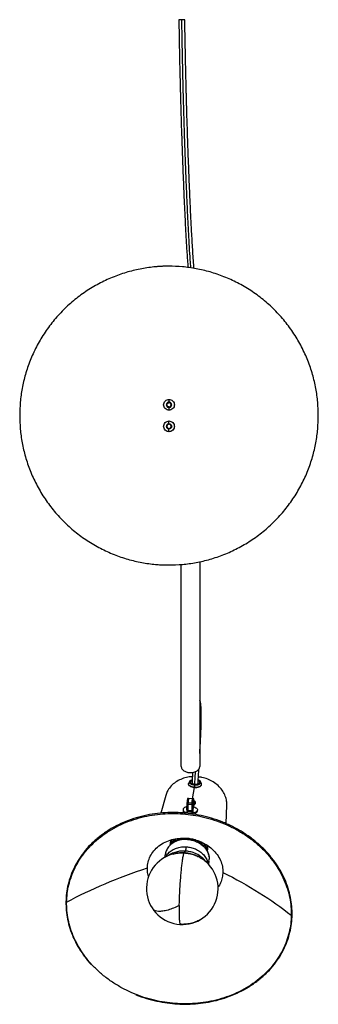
# Paper-space layout '_Posterior' of a CAD drawing. Header units: millimetres. Extents: x -519 to -269, y 3460 to 4284.
import ezdxf

# ---------------------------------------------------------------- set-up
doc = ezdxf.new("R2010")
doc.units = ezdxf.units.MM

psp = doc.layouts.new('_Posterior')

# ---------------------------------------------------------------- linework, layer by layer
at = {"color": 7, "linetype": 'Continuous', "lineweight": 25}
for p, q in [((-394.33, 3966.41), (-394.33, 3964.16)), ((-394.33, 3959.66), (-394.33, 3957.41)), ((-394.33, 3946.16), (-394.33, 3948.41)), ((-394.33, 3939.41), (-394.33, 3941.66)), ((-384.08, 3659.37), (-384.08, 3828.34)), ((-368.58, 3830.71), (-368.58, 3659.37)), ((-378.03, 3644.78), (-378.04, 3644.52)), ((-377.09, 3646.8), (-377.85, 3645.42)), ((-374.67, 3632.31), (-373, 3641.83)), ((-372.9, 3643.84), (-373, 3642)), ((-373, 3642), (-373, 3641.83)), ((-367.19, 3645.18), (-367.88, 3646.59)), ((-367.04, 3644.26), (-367.03, 3644.52)), ((-397.02, 3635.05), (-401.16, 3620.3)), ((-379.32, 3623.04), (-379.18, 3629.22)), ((-379.18, 3629.22), (-374.17, 3628.92)), ((-373.66, 3632.25), (-378.68, 3632.55)), ((-378.44, 3627.91), (-378.56, 3622.56)), ((-378.44, 3627.91), (-375.1, 3627.71)), ((-375.1, 3627.71), (-375.22, 3622.37)), ((-374.42, 3620.82), (-373.69, 3624.97)), ((-374.17, 3628.92), (-374.31, 3622.74)), ((-373.74, 3625.98), (-373.6, 3632.14)), ((-373.67, 3626.07), (-373.74, 3625.98)), ((-373.74, 3626.07), (-373.67, 3626.07)), ((-373.47, 3626.83), (-373.72, 3627.08)), ((-373.69, 3624.97), (-373.67, 3626.07)), ((-373.4, 3627.43), (-373.32, 3627.06)), ((-346.6, 3611.48), (-345.91, 3626.87)), ((-384.65, 3619.79), (-384.6, 3620.59)), ((-382.56, 3623.17), (-382.58, 3622.29)), ((-379.41, 3622.21), (-379.44, 3621.11)), ((-379.44, 3621.11), (-378.69, 3621.07)), ((-379.32, 3623.04), (-379.41, 3622.21)), ((-379.41, 3622.21), (-378.61, 3622.16)), ((-378.55, 3622.99), (-379.32, 3623.04)), ((-378.68, 3621.59), (-378.7, 3620.49)), ((-378.68, 3621.59), (-378.56, 3622.56)), ((-375.33, 3621.4), (-378.68, 3621.59)), ((-378.56, 3622.56), (-375.22, 3622.37)), ((-375.33, 3621.4), (-375.36, 3620.3)), ((-375.22, 3622.37), (-375.33, 3621.4)), ((-375.26, 3620.87), (-374.42, 3620.82)), ((-375.23, 3621.97), (-374.4, 3621.92)), ((-374.31, 3622.74), (-375.15, 3622.79)), ((-374.4, 3621.92), (-374.42, 3620.82)), ((-374.31, 3622.74), (-374.4, 3621.92)), ((-370.59, 3622.02), (-370.57, 3622.9)), ((-393.23, 3594.63), (-393.33, 3594.03)), ((-392.7, 3597.63), (-392.81, 3597.03)), ((-362.11, 3590.91), (-361.77, 3593.24)), ((-361.94, 3591.48), (-361.85, 3592.09)), ((-397.53, 3585.89), (-398.04, 3582.97)), ((-396.06, 3589.85), (-396.47, 3589.18)), ((-388.45, 3586.54), (-389.34, 3586.4)), ((-388.47, 3586.61), (-388.72, 3586.56)), ((-362.18, 3590.23), (-362.4, 3588.48)), ((-362.32, 3589.08), (-362.1, 3590.83)), ((-362.32, 3588.69), (-362.27, 3589.07)), ((-362.18, 3590.23), (-362.1, 3590.83)), ((-360.74, 3583.59), (-360.96, 3584.57)), ((-368.94, 3583.47), (-369.16, 3583.59)), ((-361.23, 3577.27), (-360.63, 3581.66)), ((-361.12, 3577.4), (-360.75, 3580.1)), ((-385.15, 3527.34), (-384.94, 3527.27)), ((-387.29, 3460.65), (-387.33, 3460.89))]:
    psp.add_line(p, q, dxfattribs=at)
psp.add_arc((-383.19, 3557.08), 30, 104.95156, 57.52458, dxfattribs=at)
for points, knots in [([(-383.58, 4284.15), (-383.91, 4284.14), (-384.56, 4284.13), (-385.4, 4284.08), (-385.92, 4284.02), (-386.15, 4283.98), (-386.08, 4283.96), (-386.08, 4283.96)], [0, 0, 0, 0, 0.249835, 0.499639, 0.749441, 0.999245, 1, 1, 1, 1]), ([(-386.08, 4283.96), (-386.02, 4279.97), (-385.9, 4272.34), (-385.7, 4261.42), (-385.5, 4251.6), (-385.31, 4242.59), (-385.12, 4234.49), (-384.94, 4227.41), (-384.79, 4221.7), (-384.67, 4216.93), (-384.54, 4212.57), (-384.39, 4207.13), (-384.19, 4200.36), (-383.93, 4192.14), (-383.57, 4181), (-383.08, 4167.4), (-382.48, 4151.89), (-381.86, 4137.02), (-381.2, 4122.57), (-380.5, 4108.74), (-379.74, 4095.53), (-379.08, 4084.99), (-378.59, 4078.86), (-378.43, 4076.79)], [0, 0, 0, 0, 0.053514, 0.102192, 0.146004, 0.184939, 0.222743, 0.254408, 0.279919, 0.299578, 0.31861, 0.338864, 0.373189, 0.410619, 0.451228, 0.526741, 0.601065, 0.674394, 0.748312, 0.823868, 0.894294, 0.964385, 1, 1, 1, 1]), ([(-381.08, 4284.04), (-381.12, 4284.06), (-381.2, 4284.1), (-381.77, 4284.14), (-382.6, 4284.16), (-383.26, 4284.15), (-383.58, 4284.15)], [0, 0, 0, 0, 0.2494805, 0.4996325, 0.7498208, 1, 1, 1, 1]), ([(-376, 4076.5), (-376.18, 4078.77), (-376.61, 4084.5), (-377.21, 4094.1), (-377.89, 4105.96), (-378.56, 4119.04), (-379.22, 4133.24), (-379.84, 4147.85), (-380.43, 4162.76), (-380.97, 4177.81), (-381.47, 4192.94), (-381.93, 4208.14), (-382.34, 4223.37), (-382.72, 4238.6), (-383.05, 4253.83), (-383.34, 4269.01), (-383.5, 4279.11), (-383.58, 4284.15)], [0, 0, 0, 0, 0.038797, 0.098057, 0.160236, 0.233078, 0.306849, 0.380187, 0.452073, 0.522578, 0.59207, 0.660858, 0.729172, 0.797173, 0.864959, 0.932571, 1, 1, 1, 1]), ([(-373.38, 4076.1), (-373.46, 4077.1), (-373.91, 4082.87), (-374.63, 4093.67), (-375.47, 4108.31), (-376.21, 4122.88), (-376.87, 4137.31), (-377.49, 4152.15), (-378.09, 4167.64), (-378.58, 4181.6), (-378.97, 4193.43), (-379.25, 4202.6), (-379.5, 4210.96), (-379.69, 4217.7), (-379.84, 4223.46), (-379.98, 4228.87), (-380.14, 4235.38), (-380.31, 4243), (-380.5, 4251.72), (-380.7, 4261.53), (-380.9, 4272.43), (-381.02, 4280.05), (-381.08, 4284.04)], [0, 0, 0, 0, 0.017043, 0.098944, 0.181208, 0.256249, 0.329691, 0.402581, 0.476457, 0.551508, 0.597104, 0.638635, 0.676208, 0.709967, 0.729206, 0.753326, 0.782317, 0.816169, 0.854875, 0.898427, 0.946811, 1, 1, 1, 1]), ([(-394.33, 4077.91), (-394.7, 4077.91), (-395.45, 4077.91), (-396.58, 4077.89), (-397.7, 4077.87), (-398.82, 4077.83), (-399.95, 4077.78), (-401.07, 4077.73), (-402.19, 4077.66), (-403.32, 4077.59), (-404.44, 4077.5), (-407.12, 4077.27), (-411.34, 4076.79), (-417.14, 4075.86), (-422.94, 4074.64), (-428.78, 4073.12), (-434.59, 4071.3), (-442.36, 4068.44), (-451.9, 4064.1), (-462.89, 4057.69), (-473.27, 4050.11), (-482.87, 4041.46), (-491.53, 4031.85), (-499.11, 4021.47), (-505.52, 4010.48), (-510.71, 3999.08), (-514.66, 3987.46), (-517.4, 3975.8), (-518.98, 3964.28), (-519.5, 3952.91), (-518.98, 3941.54), (-517.4, 3930.02), (-514.66, 3918.36), (-510.71, 3906.74), (-505.52, 3895.34), (-499.11, 3884.35), (-491.53, 3873.96), (-482.87, 3864.36), (-473.27, 3855.71), (-462.89, 3848.13), (-451.9, 3841.72), (-442.36, 3837.37), (-434.59, 3834.52), (-428.78, 3832.7), (-422.94, 3831.18), (-417.14, 3829.96), (-411.34, 3829.03), (-406.74, 3828.5), (-403.32, 3828.23), (-401.07, 3828.08), (-398.82, 3827.98), (-396.58, 3827.92), (-395.08, 3827.91), (-394.33, 3827.91)], [0, 0, 0, 0, 0.002866, 0.005732, 0.008596, 0.011461, 0.014325, 0.017189, 0.020053, 0.022918, 0.025783, 0.02865, 0.043456, 0.058262, 0.073508, 0.088754, 0.104387, 0.120021, 0.151926, 0.184335, 0.217089, 0.250018, 0.282947, 0.315701, 0.34811, 0.380015, 0.411272, 0.441756, 0.47136, 0.5, 0.52864, 0.558244, 0.588728, 0.619985, 0.651891, 0.6843, 0.717053, 0.749982, 0.782911, 0.815665, 0.848074, 0.879979, 0.895613, 0.911246, 0.926492, 0.941739, 0.956545, 0.971351, 0.977082, 0.982811, 0.988539, 0.994268, 1, 1, 1, 1]), ([(-394.33, 3827.91), (-390.64, 3827.91), (-386.89, 3828.07), (-379.3, 3828.76), (-375.45, 3829.28), (-367.71, 3830.71), (-363.82, 3831.62), (-356.04, 3833.85), (-352.16, 3835.16), (-344.47, 3838.21), (-340.66, 3839.94), (-333.17, 3843.81), (-329.5, 3845.95), (-322.35, 3850.62), (-318.88, 3853.15), (-312.2, 3858.58), (-308.99, 3861.47), (-302.89, 3867.57), (-299.99, 3870.78), (-294.57, 3877.46), (-292.04, 3880.94), (-287.37, 3888.08), (-285.23, 3891.76), (-281.36, 3899.24), (-279.63, 3903.05), (-276.58, 3910.74), (-275.26, 3914.63), (-273.04, 3922.4), (-272.13, 3926.29), (-270.7, 3934.03), (-270.17, 3937.88), (-269.49, 3945.48), (-269.33, 3949.23), (-269.33, 3956.59), (-269.49, 3960.34), (-270.17, 3967.94), (-270.7, 3971.79), (-272.13, 3979.52), (-273.04, 3983.42), (-275.26, 3991.19), (-276.58, 3995.07), (-279.63, 4002.77), (-281.36, 4006.58), (-285.23, 4014.06), (-287.37, 4017.74), (-292.04, 4024.88), (-294.57, 4028.36), (-299.99, 4035.04), (-302.89, 4038.25), (-308.99, 4044.35), (-312.2, 4047.24), (-318.88, 4052.67), (-322.35, 4055.2), (-329.5, 4059.87), (-333.17, 4062.01), (-340.66, 4065.88), (-344.47, 4067.61), (-352.16, 4070.66), (-356.04, 4071.97), (-363.82, 4074.2), (-367.71, 4075.11), (-375.45, 4076.54), (-379.3, 4077.06), (-386.89, 4077.75), (-390.64, 4077.91), (-394.33, 4077.91)], [0, 0, 0, 0, 0.03125, 0.03125, 0.0625, 0.0625, 0.09375, 0.09375, 0.125, 0.125, 0.15625, 0.15625, 0.1875, 0.1875, 0.21875, 0.21875, 0.25, 0.25, 0.28125, 0.28125, 0.3125, 0.3125, 0.34375, 0.34375, 0.375, 0.375, 0.40625, 0.40625, 0.4375, 0.4375, 0.46875, 0.46875, 0.5, 0.5, 0.53125, 0.53125, 0.5625, 0.5625, 0.59375, 0.59375, 0.625, 0.625, 0.65625, 0.65625, 0.6875, 0.6875, 0.71875, 0.71875, 0.75, 0.75, 0.78125, 0.78125, 0.8125, 0.8125, 0.84375, 0.84375, 0.875, 0.875, 0.90625, 0.90625, 0.9375, 0.9375, 0.96875, 0.96875, 1, 1, 1, 1]), ([(-394.33, 3957.41), (-394.86, 3957.41), (-395.43, 3957.51), (-396.54, 3957.94), (-397.07, 3958.29), (-397.95, 3959.17), (-398.29, 3959.7), (-398.73, 3960.81), (-398.83, 3961.38), (-398.83, 3962.44), (-398.73, 3963.01), (-398.29, 3964.12), (-397.95, 3964.65), (-397.07, 3965.53), (-396.54, 3965.87), (-395.43, 3966.31), (-394.86, 3966.41), (-394.33, 3966.41)], [0, 0, 0, 0, 0.125, 0.125, 0.25, 0.25, 0.375, 0.375, 0.5, 0.5, 0.625, 0.625, 0.75, 0.75, 0.875, 0.875, 1, 1, 1, 1]), ([(-394.33, 3964.16), (-394.59, 3964.16), (-394.88, 3964.11), (-395.43, 3963.89), (-395.7, 3963.72), (-396.14, 3963.28), (-396.31, 3963.01), (-396.53, 3962.46), (-396.58, 3962.17), (-396.58, 3961.64), (-396.53, 3961.36), (-396.31, 3960.8), (-396.14, 3960.54), (-395.7, 3960.1), (-395.43, 3959.93), (-394.88, 3959.71), (-394.59, 3959.66), (-394.33, 3959.66)], [0, 0, 0, 0, 0.125, 0.125, 0.25, 0.25, 0.375, 0.375, 0.5, 0.5, 0.625, 0.625, 0.75, 0.75, 0.875, 0.875, 1, 1, 1, 1]), ([(-394.33, 3960.16), (-394.53, 3960.16), (-394.76, 3960.2), (-395.19, 3960.37), (-395.39, 3960.5), (-395.73, 3960.84), (-395.87, 3961.05), (-396.04, 3961.48), (-396.08, 3961.7), (-396.08, 3962.12), (-396.04, 3962.34), (-395.87, 3962.77), (-395.73, 3962.98), (-395.39, 3963.32), (-395.19, 3963.45), (-394.76, 3963.62), (-394.53, 3963.66), (-394.33, 3963.66)], [0, 0, 0, 0, 0.125, 0.125, 0.25, 0.25, 0.375, 0.375, 0.5, 0.5, 0.625, 0.625, 0.75, 0.75, 0.875, 0.875, 1, 1, 1, 1]), ([(-394.33, 3966.41), (-393.8, 3966.41), (-393.22, 3966.31), (-392.12, 3965.87), (-391.58, 3965.53), (-390.71, 3964.65), (-390.36, 3964.12), (-389.92, 3963.01), (-389.83, 3962.44), (-389.83, 3961.38), (-389.92, 3960.81), (-390.36, 3959.7), (-390.71, 3959.17), (-391.58, 3958.29), (-392.12, 3957.94), (-393.22, 3957.51), (-393.8, 3957.41), (-394.33, 3957.41)], [0, 0, 0, 0, 0.125, 0.125, 0.25, 0.25, 0.375, 0.375, 0.5, 0.5, 0.625, 0.625, 0.75, 0.75, 0.875, 0.875, 1, 1, 1, 1]), ([(-394.33, 3959.66), (-394.06, 3959.66), (-393.78, 3959.71), (-393.22, 3959.93), (-392.96, 3960.1), (-392.52, 3960.54), (-392.34, 3960.8), (-392.12, 3961.36), (-392.08, 3961.64), (-392.08, 3962.17), (-392.12, 3962.46), (-392.34, 3963.01), (-392.52, 3963.28), (-392.96, 3963.72), (-393.22, 3963.89), (-393.78, 3964.11), (-394.06, 3964.16), (-394.33, 3964.16)], [0, 0, 0, 0, 0.125, 0.125, 0.25, 0.25, 0.375, 0.375, 0.5, 0.5, 0.625, 0.625, 0.75, 0.75, 0.875, 0.875, 1, 1, 1, 1]), ([(-394.33, 3960.16), (-394.12, 3960.16), (-393.9, 3960.2), (-393.47, 3960.37), (-393.26, 3960.5), (-392.92, 3960.84), (-392.78, 3961.05), (-392.61, 3961.48), (-392.58, 3961.7), (-392.58, 3962.12), (-392.61, 3962.34), (-392.78, 3962.77), (-392.92, 3962.98), (-393.26, 3963.32), (-393.47, 3963.45), (-393.9, 3963.62), (-394.12, 3963.66), (-394.33, 3963.66)], [0, 0, 0, 0, 0.125, 0.125, 0.25, 0.25, 0.375, 0.375, 0.5, 0.5, 0.625, 0.625, 0.75, 0.75, 0.875, 0.875, 1, 1, 1, 1]), ([(-394.33, 3939.41), (-394.86, 3939.41), (-395.43, 3939.51), (-396.54, 3939.94), (-397.07, 3940.29), (-397.95, 3941.17), (-398.29, 3941.7), (-398.73, 3942.81), (-398.83, 3943.38), (-398.83, 3944.44), (-398.73, 3945.01), (-398.29, 3946.12), (-397.95, 3946.65), (-397.07, 3947.53), (-396.54, 3947.87), (-395.43, 3948.31), (-394.86, 3948.41), (-394.33, 3948.41)], [0, 0, 0, 0, 0.125, 0.125, 0.25, 0.25, 0.375, 0.375, 0.5, 0.5, 0.625, 0.625, 0.75, 0.75, 0.875, 0.875, 1, 1, 1, 1]), ([(-394.33, 3948.41), (-393.8, 3948.41), (-393.22, 3948.31), (-392.12, 3947.87), (-391.58, 3947.53), (-390.71, 3946.65), (-390.36, 3946.12), (-389.92, 3945.01), (-389.83, 3944.44), (-389.83, 3943.38), (-389.92, 3942.81), (-390.36, 3941.7), (-390.71, 3941.17), (-391.58, 3940.29), (-392.12, 3939.94), (-393.22, 3939.51), (-393.8, 3939.41), (-394.33, 3939.41)], [0, 0, 0, 0, 0.125, 0.125, 0.25, 0.25, 0.375, 0.375, 0.5, 0.5, 0.625, 0.625, 0.75, 0.75, 0.875, 0.875, 1, 1, 1, 1]), ([(-394.33, 3946.16), (-394.59, 3946.16), (-394.88, 3946.11), (-395.43, 3945.89), (-395.7, 3945.72), (-396.14, 3945.28), (-396.31, 3945.01), (-396.53, 3944.46), (-396.58, 3944.17), (-396.58, 3943.64), (-396.53, 3943.36), (-396.31, 3942.8), (-396.14, 3942.54), (-395.7, 3942.1), (-395.43, 3941.93), (-394.88, 3941.71), (-394.59, 3941.66), (-394.33, 3941.66)], [0, 0, 0, 0, 0.125, 0.125, 0.25, 0.25, 0.375, 0.375, 0.5, 0.5, 0.625, 0.625, 0.75, 0.75, 0.875, 0.875, 1, 1, 1, 1]), ([(-394.33, 3945.66), (-394.53, 3945.66), (-394.76, 3945.62), (-395.19, 3945.45), (-395.39, 3945.32), (-395.73, 3944.98), (-395.87, 3944.77), (-396.04, 3944.34), (-396.08, 3944.12), (-396.08, 3943.7), (-396.04, 3943.48), (-395.87, 3943.05), (-395.73, 3942.84), (-395.39, 3942.5), (-395.19, 3942.37), (-394.76, 3942.2), (-394.53, 3942.16), (-394.33, 3942.16)], [0, 0, 0, 0, 0.125, 0.125, 0.25, 0.25, 0.375, 0.375, 0.5, 0.5, 0.625, 0.625, 0.75, 0.75, 0.875, 0.875, 1, 1, 1, 1]), ([(-394.33, 3946.16), (-394.06, 3946.16), (-393.78, 3946.11), (-393.22, 3945.89), (-392.96, 3945.72), (-392.52, 3945.28), (-392.34, 3945.01), (-392.12, 3944.46), (-392.08, 3944.17), (-392.08, 3943.64), (-392.12, 3943.36), (-392.34, 3942.8), (-392.52, 3942.54), (-392.96, 3942.1), (-393.22, 3941.93), (-393.78, 3941.71), (-394.06, 3941.66), (-394.33, 3941.66)], [0, 0, 0, 0, 0.125, 0.125, 0.25, 0.25, 0.375, 0.375, 0.5, 0.5, 0.625, 0.625, 0.75, 0.75, 0.875, 0.875, 1, 1, 1, 1]), ([(-394.33, 3942.16), (-394.12, 3942.16), (-393.9, 3942.2), (-393.47, 3942.37), (-393.26, 3942.5), (-392.92, 3942.84), (-392.78, 3943.05), (-392.61, 3943.48), (-392.58, 3943.7), (-392.58, 3944.12), (-392.61, 3944.34), (-392.78, 3944.77), (-392.92, 3944.98), (-393.26, 3945.32), (-393.47, 3945.45), (-393.9, 3945.62), (-394.12, 3945.66), (-394.33, 3945.66)], [0, 0, 0, 0, 0.125, 0.125, 0.25, 0.25, 0.375, 0.375, 0.5, 0.5, 0.625, 0.625, 0.75, 0.75, 0.875, 0.875, 1, 1, 1, 1]), ([(-368.58, 3670.08), (-368.45, 3672.1), (-368.24, 3675.47), (-367.98, 3680.2), (-367.77, 3684.25), (-367.6, 3688.27), (-367.46, 3692.2), (-367.37, 3695.91), (-367.32, 3699.33), (-367.32, 3702.39), (-367.36, 3705.32), (-367.45, 3707.99), (-367.6, 3710.24), (-367.82, 3712.33), (-368.11, 3713.57), (-368.37, 3714.38), (-368.54, 3714.63), (-368.58, 3714.68)], [0, 0, 0, 0, 0.099317, 0.165889, 0.232453, 0.29933, 0.367342, 0.436535, 0.504556, 0.570776, 0.634728, 0.715936, 0.792903, 0.865679, 0.96737, 0.99305, 1, 1, 1, 1]), ([(-384.08, 3659.37), (-384.08, 3659.06), (-384.04, 3658.74), (-383.86, 3658.1), (-383.72, 3657.78), (-383.34, 3657.14), (-383.1, 3656.83), (-382.52, 3656.23), (-382.18, 3655.95), (-381.43, 3655.45), (-381.01, 3655.22), (-380.12, 3654.83), (-379.66, 3654.67), (-378.7, 3654.42), (-378.22, 3654.33), (-377.26, 3654.21), (-376.78, 3654.18), (-375.87, 3654.18), (-375.4, 3654.21), (-374.44, 3654.33), (-373.95, 3654.42), (-373, 3654.67), (-372.53, 3654.83), (-371.64, 3655.22), (-371.22, 3655.45), (-370.47, 3655.95), (-370.13, 3656.23), (-369.55, 3656.83), (-369.31, 3657.14), (-368.93, 3657.78), (-368.79, 3658.1), (-368.62, 3658.74), (-368.58, 3659.06), (-368.58, 3659.37)], [0, 0, 0, 0, 0.0625, 0.0625, 0.125, 0.125, 0.1875, 0.1875, 0.25, 0.25, 0.3125, 0.3125, 0.375, 0.375, 0.4375, 0.4375, 0.5, 0.5, 0.5625, 0.5625, 0.625, 0.625, 0.6875, 0.6875, 0.75, 0.75, 0.8125, 0.8125, 0.875, 0.875, 0.9375, 0.9375, 1, 1, 1, 1]), ([(-374.75, 3650.71), (-375.22, 3650.71), (-377.36, 3650.7), (-381.11, 3649.88), (-385.79, 3648.17), (-389.99, 3645.55), (-393.39, 3642.25), (-395.8, 3638.69), (-396.6, 3636.16), (-396.96, 3635.03)], [0, 0, 0, 0, 0.044352, 0.202499, 0.367221, 0.535438, 0.703655, 0.868376, 1, 1, 1, 1]), ([(-374.53, 3654.41), (-374.63, 3652.83), (-374.81, 3649.65), (-374.98, 3646.49), (-375.06, 3644.89)], [0, 0, 0, 0, 0.495414, 1, 1, 1, 1]), ([(-372.75, 3644.33), (-372.68, 3645.57), (-372.5, 3649.15), (-372.29, 3652.76), (-372.15, 3655.13)], [0, 0, 0, 0, 0.345355, 1, 1, 1, 1]), ([(-370.07, 3644.71), (-370, 3645.96), (-369.78, 3650.12), (-369.53, 3654.29), (-369.36, 3657.21)], [0, 0, 0, 0, 0.299448, 1, 1, 1, 1]), ([(-345.96, 3626.87), (-345.94, 3627.04), (-345.73, 3628.52), (-346.18, 3631.48), (-347.43, 3635.63), (-349.79, 3639.7), (-353.09, 3643.39), (-357.19, 3646.49), (-361.8, 3648.76), (-366.05, 3650.14), (-368.73, 3650.43), (-369.75, 3650.55)], [0, 0, 0, 0, 0.0151791, 0.1349189, 0.261831, 0.3940193, 0.5290129, 0.6640065, 0.7961949, 0.923107, 1, 1, 1, 1]), ([(-373, 3642), (-373.68, 3642.07), (-375.1, 3642.23), (-376.86, 3642.96), (-377.89, 3643.92), (-378.18, 3644.8), (-377.86, 3645.26), (-377.76, 3645.41)], [0, 0, 0, 0, 0.216399, 0.450628, 0.684857, 0.901256, 1, 1, 1, 1]), ([(-373.01, 3641.73), (-373.69, 3641.81), (-375.11, 3641.97), (-376.84, 3642.7), (-377.92, 3643.61), (-377.96, 3644.25), (-377.98, 3644.52)], [0, 0, 0, 0, 0.251392, 0.523497, 0.795602, 1, 1, 1, 1]), ([(-374.89, 3648.12), (-375.12, 3648.07), (-375.93, 3647.89), (-376.83, 3647.27), (-377.35, 3646.42), (-377.15, 3645.51), (-376.23, 3644.68), (-374.72, 3644.05), (-373.49, 3643.91), (-372.9, 3643.84)], [0, 0, 0, 0, 0.064119, 0.226271, 0.376079, 0.525888, 0.68804, 0.850191, 1, 1, 1, 1]), ([(-372.82, 3644.33), (-373.28, 3644.38), (-374.25, 3644.49), (-375.45, 3644.98), (-376.17, 3645.64), (-376.32, 3646.36), (-375.94, 3647.05), (-375.27, 3647.39), (-374.92, 3647.57)], [0, 0, 0, 0, 0.160181, 0.33356, 0.506939, 0.66712, 0.827302, 1, 1, 1, 1]), ([(-373.01, 3641.73), (-372.31, 3641.73), (-370.87, 3641.72), (-368.88, 3642.23), (-367.56, 3643.05), (-366.98, 3643.8), (-367.08, 3644.19), (-367.1, 3644.25)], [0, 0, 0, 0, 0.229794, 0.478522, 0.727249, 0.957044, 1, 1, 1, 1]), ([(-373, 3642), (-372.31, 3641.99), (-370.86, 3641.99), (-368.88, 3642.49), (-367.52, 3643.31), (-366.91, 3644.28), (-367.13, 3644.89), (-367.23, 3645.18)], [0, 0, 0, 0, 0.199392, 0.415211, 0.631031, 0.830423, 1, 1, 1, 1]), ([(-372.9, 3643.84), (-372.3, 3643.84), (-371.05, 3643.83), (-369.35, 3644.27), (-368.16, 3644.98), (-367.65, 3645.85), (-367.86, 3646.75), (-368.63, 3647.53), (-369.53, 3647.84), (-369.89, 3647.97)], [0, 0, 0, 0, 0.143267, 0.298338, 0.453409, 0.596676, 0.739943, 0.895015, 1, 1, 1, 1]), ([(-369.93, 3647.38), (-369.82, 3647.34), (-369.31, 3647.15), (-368.84, 3646.62), (-368.67, 3645.91), (-369.07, 3645.23), (-370.01, 3644.66), (-371.36, 3644.32), (-372.34, 3644.32), (-372.82, 3644.33)], [0, 0, 0, 0, 0.040692, 0.206903, 0.360461, 0.51402, 0.680231, 0.846441, 1, 1, 1, 1]), ([(-379.26, 3625.61), (-379.67, 3625.53), (-380.82, 3625.29), (-382.03, 3624.47), (-382.69, 3623.39), (-382.44, 3622.24), (-381.28, 3621.19), (-379.37, 3620.4), (-377.82, 3620.22), (-377.07, 3620.14)], [0, 0, 0, 0, 0.086316, 0.244622, 0.390878, 0.537133, 0.695439, 0.853745, 1, 1, 1, 1]), ([(-378.68, 3632.45), (-378.7, 3632.47), (-378.76, 3632.55), (-378.9, 3631.84), (-379.06, 3630.65), (-379.14, 3629.69), (-379.18, 3629.22)], [0, 0, 0, 0, 0.147386, 0.486993, 0.751691, 1, 1, 1, 1]), ([(-377.85, 3632.43), (-377.88, 3632.42), (-377.95, 3632.4), (-378.1, 3631.57), (-378.28, 3630.04), (-378.39, 3628.62), (-378.44, 3627.91)], [0, 0, 0, 0, 0.1797202, 0.4207375, 0.7121248, 1, 1, 1, 1]), ([(-373.68, 3625.51), (-373.07, 3625.3), (-371.78, 3624.86), (-370.7, 3623.81), (-370.44, 3622.67), (-371.08, 3621.58), (-372.59, 3620.68), (-374.74, 3620.12), (-376.32, 3620.13), (-377.07, 3620.14)], [0, 0, 0, 0, 0.133566, 0.283685, 0.422377, 0.561069, 0.711189, 0.861308, 1, 1, 1, 1]), ([(-375.1, 3627.71), (-375.06, 3628.31), (-374.97, 3629.52), (-374.81, 3631), (-374.64, 3632.08), (-374.55, 3632.2), (-374.5, 3632.26)], [0, 0, 0, 0, 0.243723, 0.492851, 0.733701, 1, 1, 1, 1]), ([(-374.17, 3628.92), (-374.12, 3629.52), (-374, 3630.75), (-373.83, 3631.84), (-373.72, 3632.28), (-373.68, 3632.22), (-373.67, 3632.2)], [0, 0, 0, 0, 0.3187401, 0.6585189, 0.9233513, 1, 1, 1, 1]), ([(-373.32, 3627.06), (-373.36, 3626.92), (-373.42, 3626.73), (-373.67, 3626.61), (-373.73, 3626.58)], [0, 0, 0, 0, 0.774428, 1, 1, 1, 1]), ([(-373.68, 3628.66), (-373.44, 3628.77), (-372.96, 3629.01), (-372.84, 3629.34), (-372.77, 3629.51)], [0, 0, 0, 0, 0.489583, 1, 1, 1, 1]), ([(-373.48, 3629.02), (-373.48, 3629), (-373.5, 3628.96), (-373.62, 3628.87), (-373.68, 3628.82)], [0, 0, 0, 0, 0.535906, 1, 1, 1, 1]), ([(-373.67, 3629.21), (-373.64, 3629.19), (-373.46, 3629.07), (-373.47, 3629.04), (-373.48, 3629.02)], [0, 0, 0, 0, 0.1266062, 1, 1, 1, 1]), ([(-372.77, 3629.51), (-372.79, 3629.68), (-372.81, 3630.03), (-373.18, 3630.43), (-373.56, 3630.57), (-373.64, 3630.59)], [0, 0, 0, 0, 0.427291, 0.889787, 1, 1, 1, 1]), ([(-372.1, 3628.78), (-372.09, 3628.97), (-372.07, 3629.34), (-372.39, 3629.98), (-372.93, 3630.48), (-373.47, 3630.67), (-373.63, 3630.73)], [0, 0, 0, 0, 0.229238, 0.450658, 0.836308, 1, 1, 1, 1]), ([(-373.6, 3627.33), (-373.36, 3627.44), (-372.86, 3627.66), (-372.31, 3628.16), (-372.17, 3628.57), (-372.1, 3628.78)], [0, 0, 0, 0, 0.304076, 0.643522, 1, 1, 1, 1]), ([(-372.77, 3629.51), (-372.86, 3629.51), (-373.05, 3629.5), (-373.28, 3629.37), (-373.43, 3629.21), (-373.45, 3629.09), (-373.46, 3629.05)], [0, 0, 0, 0, 0.272867, 0.568217, 0.863566, 1, 1, 1, 1]), ([(-372.11, 3628.78), (-372.1, 3628.81), (-372.07, 3628.91), (-372.13, 3629.1), (-372.27, 3629.31), (-372.51, 3629.47), (-372.69, 3629.5), (-372.77, 3629.51)], [0, 0, 0, 0, 0.074197, 0.29649, 0.537099, 0.777707, 1, 1, 1, 1]), ([(-384.6, 3620.59), (-390.17, 3620.91), (-395.96, 3620.83), (-404.78, 3619.97), (-407.73, 3619.56), (-413.64, 3618.48), (-416.6, 3617.81), (-422.45, 3616.21), (-425.36, 3615.27), (-431.07, 3613.12), (-433.87, 3611.92), (-439.33, 3609.25), (-441.99, 3607.78), (-447.11, 3604.61), (-449.57, 3602.9), (-454.25, 3599.26), (-456.48, 3597.34), (-460.66, 3593.31), (-462.61, 3591.2), (-466.22, 3586.83), (-467.88, 3584.58), (-470.9, 3579.96), (-472.25, 3577.6), (-474.64, 3572.81), (-475.67, 3570.39), (-477.44, 3565.51), (-478.17, 3563.06), (-479.92, 3555.73), (-480.5, 3550.87), (-480.58, 3546.16)], [0, 0, 0, 0, 0.125, 0.125, 0.1875, 0.1875, 0.25, 0.25, 0.3125, 0.3125, 0.375, 0.375, 0.4375, 0.4375, 0.5, 0.5, 0.5625, 0.5625, 0.625, 0.625, 0.6875, 0.6875, 0.75, 0.75, 0.8125, 0.8125, 0.875, 0.875, 1, 1, 1, 1]), ([(-480.01, 3545.85), (-479.93, 3550.53), (-479.36, 3555.36), (-477.62, 3562.64), (-476.89, 3565.07), (-475.14, 3569.92), (-474.11, 3572.33), (-471.73, 3577.08), (-470.39, 3579.43), (-467.4, 3584.02), (-465.75, 3586.26), (-462.16, 3590.59), (-460.22, 3592.69), (-456.06, 3596.7), (-453.85, 3598.61), (-449.2, 3602.22), (-446.75, 3603.92), (-441.67, 3607.07), (-439.03, 3608.53), (-433.61, 3611.18), (-430.82, 3612.38), (-425.15, 3614.51), (-422.26, 3615.44), (-416.44, 3617.04), (-413.51, 3617.71), (-407.64, 3618.78), (-404.7, 3619.18), (-395.94, 3620.04), (-390.19, 3620.12), (-384.65, 3619.79)], [0, 0, 0, 0, 0.125, 0.125, 0.1875, 0.1875, 0.25, 0.25, 0.3125, 0.3125, 0.375, 0.375, 0.4375, 0.4375, 0.5, 0.5, 0.5625, 0.5625, 0.625, 0.625, 0.6875, 0.6875, 0.75, 0.75, 0.8125, 0.8125, 0.875, 0.875, 1, 1, 1, 1]), ([(-384.65, 3619.79), (-379.11, 3619.47), (-373.37, 3618.72), (-364.66, 3616.84), (-361.74, 3616.09), (-355.92, 3614.33), (-353.01, 3613.33), (-347.25, 3611.05), (-344.41, 3609.78), (-338.82, 3606.99), (-336.08, 3605.47), (-330.75, 3602.19), (-328.17, 3600.43), (-323.2, 3596.68), (-320.82, 3594.7), (-316.29, 3590.56), (-314.15, 3588.39), (-310.14, 3583.9), (-308.27, 3581.59), (-304.84, 3576.84), (-303.27, 3574.41), (-300.43, 3569.48), (-299.17, 3566.98), (-296.97, 3561.96), (-296.02, 3559.43), (-294.43, 3554.39), (-293.78, 3551.88), (-292.29, 3544.41), (-291.88, 3539.52), (-291.96, 3534.84)], [0, 0, 0, 0, 0.125, 0.125, 0.1875, 0.1875, 0.25, 0.25, 0.3125, 0.3125, 0.375, 0.375, 0.4375, 0.4375, 0.5, 0.5, 0.5625, 0.5625, 0.625, 0.625, 0.6875, 0.6875, 0.75, 0.75, 0.8125, 0.8125, 0.875, 0.875, 1, 1, 1, 1]), ([(-291.3, 3535.08), (-291.23, 3539.79), (-291.64, 3544.71), (-293.14, 3552.23), (-293.79, 3554.76), (-295.39, 3559.83), (-296.34, 3562.37), (-298.56, 3567.43), (-299.83, 3569.95), (-302.68, 3574.91), (-304.26, 3577.35), (-307.72, 3582.13), (-309.6, 3584.46), (-313.64, 3588.98), (-315.79, 3591.16), (-320.35, 3595.33), (-322.75, 3597.33), (-327.75, 3601.09), (-330.35, 3602.87), (-335.71, 3606.17), (-338.47, 3607.7), (-344.09, 3610.51), (-346.96, 3611.79), (-352.75, 3614.08), (-355.68, 3615.09), (-361.54, 3616.86), (-364.48, 3617.61), (-373.24, 3619.5), (-379.02, 3620.26), (-384.6, 3620.59)], [0, 0, 0, 0, 0.125, 0.125, 0.1875, 0.1875, 0.25, 0.25, 0.3125, 0.3125, 0.375, 0.375, 0.4375, 0.4375, 0.5, 0.5, 0.5625, 0.5625, 0.625, 0.625, 0.6875, 0.6875, 0.75, 0.75, 0.8125, 0.8125, 0.875, 0.875, 1, 1, 1, 1]), ([(-382.52, 3622.29), (-382.49, 3622), (-382.43, 3621.32), (-381.71, 3620.56), (-380.95, 3620.27), (-380.83, 3620.22)], [0, 0, 0, 0, 0.3866478, 0.9068992, 1, 1, 1, 1]), ([(-374.36, 3619.46), (-373.78, 3619.58), (-372.45, 3619.84), (-371.16, 3620.71), (-370.52, 3621.51), (-370.63, 3621.95), (-370.65, 3622.02)], [0, 0, 0, 0, 0.266532, 0.615045, 0.937029, 1, 1, 1, 1]), ([(-412.42, 3574.44), (-412.4, 3576.03), (-412.2, 3577.67), (-411.4, 3580.97), (-410.8, 3582.62), (-409.18, 3585.84), (-408.16, 3587.4), (-405.72, 3590.31), (-404.3, 3591.67), (-401.15, 3594.08), (-399.43, 3595.13), (-395.78, 3596.9), (-393.87, 3597.6), (-389.98, 3598.65), (-388, 3599), (-384.12, 3599.37), (-382.21, 3599.4), (-380.37, 3599.29)], [0, 0, 0, 0, 0.125, 0.125, 0.25, 0.25, 0.375, 0.375, 0.5, 0.5, 0.625, 0.625, 0.75, 0.75, 0.875, 0.875, 1, 1, 1, 1]), ([(-378.94, 3598.24), (-380.21, 3598.25), (-382.84, 3598.28), (-386.72, 3597.41), (-390.37, 3595.82), (-393.55, 3593.47), (-395.9, 3590.52), (-397.2, 3587.88), (-397.39, 3586.27), (-397.43, 3585.84)], [0, 0, 0, 0, 0.142979, 0.295231, 0.453762, 0.614706, 0.78126, 0.941304, 1, 1, 1, 1]), ([(-397.3, 3583.36), (-397.22, 3583.55), (-396.71, 3584.86), (-394.9, 3586.94), (-391.87, 3589.42), (-388.11, 3591.16), (-384.04, 3592.13), (-381.26, 3592.12), (-379.91, 3592.11)], [0, 0, 0, 0, 0.033798, 0.226206, 0.421541, 0.623686, 0.817931, 1, 1, 1, 1]), ([(-378.62, 3599.1), (-379.82, 3599.11), (-382.05, 3599.13), (-385.04, 3598.51), (-387.32, 3597.72), (-389.03, 3596.9), (-390.67, 3595.93), (-392.54, 3594.49), (-394.27, 3592.82), (-395.06, 3591.47), (-395.34, 3590.99)], [0, 0, 0, 0, 0.180731, 0.337106, 0.461552, 0.549602, 0.631745, 0.753273, 0.914408, 1, 1, 1, 1]), ([(-393.33, 3593.56), (-393.29, 3593.95), (-393.14, 3595.28), (-392.49, 3596.9), (-391.65, 3597.94), (-391.43, 3598.22)], [0, 0, 0, 0, 0.233496, 0.800025, 1, 1, 1, 1]), ([(-391.86, 3598.14), (-392.35, 3597.27), (-392.95, 3596.22), (-393.09, 3595.05), (-393.12, 3594.85)], [0, 0, 0, 0, 0.827094, 1, 1, 1, 1]), ([(-392.94, 3595.65), (-392.92, 3596.25), (-392.89, 3597.02), (-392.61, 3597.74), (-392.55, 3597.89)], [0, 0, 0, 0, 0.785498, 1, 1, 1, 1]), ([(-389.12, 3598.63), (-389.52, 3598.36), (-390.85, 3597.43), (-392.17, 3595.79), (-392.73, 3594.37), (-392.91, 3593.93)], [0, 0, 0, 0, 0.225377, 0.758662, 1, 1, 1, 1]), ([(-392.63, 3594.29), (-392.62, 3594.32), (-392.22, 3595.29), (-390.82, 3596.92), (-389.12, 3598.17), (-388.29, 3598.79)], [0, 0, 0, 0, 0.020557, 0.520383, 1, 1, 1, 1]), ([(-380.37, 3599.29), (-378.51, 3599.18), (-376.58, 3598.93), (-372.68, 3598.09), (-370.7, 3597.5), (-366.84, 3595.97), (-364.94, 3595.03), (-361.36, 3592.82), (-359.68, 3591.55), (-356.63, 3588.77), (-355.28, 3587.25), (-352.97, 3584.05), (-352.01, 3582.38), (-350.53, 3579.01), (-350, 3577.3), (-349.33, 3573.95), (-349.19, 3572.31), (-349.22, 3570.74)], [0, 0, 0, 0, 0.125, 0.125, 0.25, 0.25, 0.375, 0.375, 0.5, 0.5, 0.625, 0.625, 0.75, 0.75, 0.875, 0.875, 1, 1, 1, 1]), ([(-379.91, 3592.11), (-378.64, 3591.97), (-375.99, 3591.68), (-372.12, 3590.36), (-368.51, 3588.33), (-365.38, 3585.6), (-363.13, 3582.36), (-361.92, 3579.67), (-361.79, 3578.15), (-361.76, 3577.83)], [0, 0, 0, 0, 0.145267, 0.299955, 0.461022, 0.62454, 0.793759, 0.956364, 1, 1, 1, 1]), ([(-378.63, 3598.94), (-378.66, 3598.99), (-378.75, 3599.13), (-378.86, 3598.59), (-378.94, 3598.24)], [0, 0, 0, 0, 0.347715, 1, 1, 1, 1]), ([(-378.94, 3598.24), (-377.85, 3598.18), (-376.72, 3598.03), (-374.42, 3597.54), (-373.27, 3597.2), (-370.99, 3596.31), (-369.88, 3595.76), (-367.78, 3594.48), (-366.79, 3593.74), (-365, 3592.13), (-364.2, 3591.24), (-362.84, 3589.39), (-362.28, 3588.42), (-361.41, 3586.46), (-361.09, 3585.47), (-360.7, 3583.52), (-360.61, 3582.57), (-360.63, 3581.66)], [0, 0, 0, 0, 0.125, 0.125, 0.25, 0.25, 0.375, 0.375, 0.5, 0.5, 0.625, 0.625, 0.75, 0.75, 0.875, 0.875, 1, 1, 1, 1]), ([(-361.11, 3585.28), (-361.18, 3585.6), (-361.39, 3586.65), (-362.08, 3588.29), (-362.95, 3589.94), (-363.77, 3591.16), (-364.49, 3592.09), (-365.26, 3592.98), (-366.43, 3594.14), (-368.22, 3595.6), (-370.94, 3597.21), (-374.49, 3598.6), (-377.2, 3598.93), (-378.62, 3599.1)], [0, 0, 0, 0, 0.041896, 0.138402, 0.225067, 0.278785, 0.323355, 0.373026, 0.427763, 0.531586, 0.663486, 0.822264, 1, 1, 1, 1]), ([(-362.86, 3589.69), (-362.87, 3589.77), (-362.98, 3590.81), (-363.8, 3592.76), (-365.01, 3594.42), (-365.61, 3595.25)], [0, 0, 0, 0, 0.03905, 0.523664, 1, 1, 1, 1]), ([(-362.64, 3589.17), (-362.67, 3589.52), (-362.75, 3590.73), (-363.42, 3592.69), (-364.35, 3594.17), (-364.8, 3594.88)], [0, 0, 0, 0, 0.1774074, 0.6058348, 1, 1, 1, 1]), ([(-362.69, 3593.5), (-362.59, 3593.21), (-362.21, 3592.14), (-362.19, 3591.04), (-362.18, 3590.23)], [0, 0, 0, 0, 0.269952, 1, 1, 1, 1]), ([(-362.1, 3590.83), (-362.09, 3591.64), (-362.08, 3592.46), (-362.33, 3593.26), (-362.34, 3593.27)], [0, 0, 0, 0, 0.983696, 1, 1, 1, 1]), ([(-380.73, 3588.53), (-382, 3588.55), (-384.63, 3588.58), (-388.54, 3587.85), (-392.25, 3586.42), (-394.66, 3585.15), (-395.59, 3584.26), (-395.61, 3584.25)], [0, 0, 0, 0, 0.2320469, 0.4779933, 0.7341647, 0.9957723, 1, 1, 1, 1]), ([(-390.92, 3586), (-390.57, 3586.11), (-388.91, 3586.65), (-385.73, 3587.05), (-382.92, 3587.01), (-381.55, 3586.99)], [0, 0, 0, 0, 0.116976, 0.570179, 1, 1, 1, 1]), ([(-381.47, 3587.03), (-382.84, 3587.07), (-385.21, 3587.14), (-387.49, 3586.72), (-388.45, 3586.54)], [0, 0, 0, 0, 0.57866, 1, 1, 1, 1]), ([(-382.81, 3582.05), (-382.7, 3582.78), (-382.58, 3583.44), (-382.36, 3584.61), (-382.25, 3585.11), (-382.03, 3585.95), (-381.93, 3586.28), (-381.73, 3586.77), (-381.64, 3586.92), (-381.55, 3586.99)], [0, 0, 0, 0, 0.25, 0.25, 0.5, 0.5, 0.75, 0.75, 1, 1, 1, 1]), ([(-381.55, 3586.99), (-380.15, 3586.86), (-377.31, 3586.58), (-373.14, 3585.4), (-369.66, 3583.99), (-367.8, 3582.76), (-367.13, 3582.32)], [0, 0, 0, 0, 0.270724, 0.551633, 0.839151, 1, 1, 1, 1]), ([(-369.18, 3583.58), (-369.24, 3583.62), (-370.5, 3584.42), (-373.3, 3585.46), (-377.37, 3586.64), (-380.12, 3586.9), (-381.47, 3587.03)], [0, 0, 0, 0, 0.0168764, 0.3591492, 0.6880591, 1, 1, 1, 1]), ([(-363.3, 3579.46), (-363.33, 3579.51), (-364, 3580.67), (-366.01, 3582.62), (-369.24, 3585.11), (-372.97, 3586.93), (-376.84, 3588.13), (-379.46, 3588.4), (-380.73, 3588.53)], [0, 0, 0, 0, 0.009954, 0.215941, 0.421928, 0.623634, 0.817289, 1, 1, 1, 1]), ([(-385.73, 3543.01), (-385.69, 3544.49), (-385.65, 3546.09), (-385.52, 3549.47), (-385.44, 3551.25), (-385.26, 3554.94), (-385.16, 3556.84), (-384.92, 3560.66), (-384.79, 3562.57), (-384.51, 3566.31), (-384.36, 3568.13), (-384.05, 3571.59), (-383.89, 3573.22), (-383.58, 3576.23), (-383.42, 3577.6), (-383.11, 3580.05), (-382.96, 3581.12), (-382.81, 3582.05)], [0, 0, 0, 0, 0.125, 0.125, 0.25, 0.25, 0.375, 0.375, 0.5, 0.5, 0.625, 0.625, 0.75, 0.75, 0.875, 0.875, 1, 1, 1, 1]), ([(-480.01, 3545.85), (-469.84, 3551.28), (-459.05, 3556.41), (-436.45, 3565.97), (-424.64, 3570.39), (-412.42, 3574.44)], [0, 0, 0, 0, 0.5, 0.5, 1, 1, 1, 1]), ([(-411.3, 3567.4), (-411.54, 3568.09), (-412.36, 3570.39), (-412.4, 3572.77), (-412.42, 3574.44)], [0, 0, 0, 0, 0.30152, 1, 1, 1, 1]), ([(-349.22, 3570.74), (-349.33, 3569.29), (-349.55, 3566.31), (-350.92, 3562.05), (-352.53, 3559.47), (-353.31, 3558.22)], [0, 0, 0, 0, 0.32796, 0.674011, 1, 1, 1, 1]), ([(-349.22, 3570.74), (-338.52, 3565.35), (-328.33, 3559.64), (-309.18, 3547.63), (-300.23, 3541.35), (-291.96, 3534.84)], [0, 0, 0, 0, 0.5, 0.5, 1, 1, 1, 1]), ([(-480.58, 3546.16), (-480.55, 3543.76), (-480.48, 3538.87), (-479.36, 3531.43), (-477.43, 3523.85), (-474.55, 3516.24), (-470.77, 3508.71), (-465.96, 3501.44), (-462.37, 3496.64), (-460.19, 3494.44), (-460.15, 3494.4)], [0, 0, 0, 0, 0.131586, 0.267602, 0.407658, 0.55127, 0.697858, 0.84676, 0.997247, 1, 1, 1, 1]), ([(-387.33, 3460.89), (-392.87, 3461.22), (-398.61, 3461.97), (-407.32, 3463.85), (-410.23, 3464.6), (-416.06, 3466.35), (-418.97, 3467.36), (-424.72, 3469.63), (-427.57, 3470.9), (-433.16, 3473.69), (-435.9, 3475.21), (-441.22, 3478.5), (-443.81, 3480.26), (-448.78, 3484), (-451.16, 3485.98), (-455.68, 3490.13), (-457.82, 3492.3), (-461.83, 3496.78), (-463.7, 3499.1), (-467.14, 3503.85), (-468.71, 3506.28), (-471.54, 3511.21), (-472.8, 3513.7), (-475.01, 3518.73), (-475.96, 3521.25), (-477.55, 3526.29), (-478.19, 3528.81), (-479.68, 3536.28), (-480.09, 3541.17), (-480.01, 3545.85)], [0, 0, 0, 0, 0.125, 0.125, 0.1875, 0.1875, 0.25, 0.25, 0.3125, 0.3125, 0.375, 0.375, 0.4375, 0.4375, 0.5, 0.5, 0.5625, 0.5625, 0.625, 0.625, 0.6875, 0.6875, 0.75, 0.75, 0.8125, 0.8125, 0.875, 0.875, 1, 1, 1, 1]), ([(-385.73, 3543.01), (-387.32, 3542.25), (-390.59, 3540.7), (-395.28, 3539.09), (-399.64, 3538.12), (-403.1, 3537.97), (-405.61, 3538.45), (-407.22, 3539.23), (-407.79, 3540.04), (-408.03, 3540.37)], [0, 0, 0, 0, 0.152822, 0.313678, 0.479871, 0.648093, 0.77946, 0.908214, 1, 1, 1, 1]), ([(-385.73, 3543.01), (-385.78, 3540.96), (-385.81, 3538.99), (-385.81, 3535.38), (-385.78, 3533.74), (-385.68, 3530.97), (-385.6, 3529.84), (-385.41, 3528.16), (-385.29, 3527.61), (-385.15, 3527.34)], [0, 0, 0, 0, 0.25, 0.25, 0.5, 0.5, 0.75, 0.75, 1, 1, 1, 1]), ([(-291.96, 3534.84), (-292.04, 3530.16), (-292.61, 3525.33), (-294.35, 3518.05), (-295.08, 3515.61), (-296.84, 3510.77), (-297.87, 3508.36), (-300.24, 3503.6), (-301.59, 3501.26), (-304.58, 3496.67), (-306.23, 3494.43), (-309.82, 3490.09), (-311.76, 3488), (-315.91, 3483.99), (-318.12, 3482.08), (-322.78, 3478.47), (-325.22, 3476.77), (-330.3, 3473.62), (-332.94, 3472.16), (-338.37, 3469.5), (-341.16, 3468.31), (-346.83, 3466.18), (-349.71, 3465.24), (-355.53, 3463.65), (-358.47, 3462.98), (-364.34, 3461.91), (-367.28, 3461.5), (-376.03, 3460.65), (-381.79, 3460.57), (-387.33, 3460.89)], [0, 0, 0, 0, 0.125, 0.125, 0.1875, 0.1875, 0.25, 0.25, 0.3125, 0.3125, 0.375, 0.375, 0.4375, 0.4375, 0.5, 0.5, 0.5625, 0.5625, 0.625, 0.625, 0.6875, 0.6875, 0.75, 0.75, 0.8125, 0.8125, 0.875, 0.875, 1, 1, 1, 1]), ([(-387.29, 3460.65), (-381.72, 3460.32), (-375.92, 3460.4), (-367.11, 3461.26), (-364.15, 3461.67), (-358.24, 3462.75), (-355.29, 3463.42), (-349.43, 3465.03), (-346.53, 3465.97), (-340.82, 3468.11), (-338.02, 3469.32), (-332.55, 3471.99), (-329.9, 3473.46), (-324.78, 3476.63), (-322.32, 3478.34), (-317.63, 3481.97), (-315.41, 3483.9), (-311.23, 3487.93), (-309.28, 3490.04), (-305.66, 3494.4), (-304, 3496.66), (-300.99, 3501.28), (-299.64, 3503.64), (-297.25, 3508.42), (-296.21, 3510.85), (-294.44, 3515.73), (-293.71, 3518.18), (-291.96, 3525.51), (-291.38, 3530.37), (-291.3, 3535.08)], [0, 0, 0, 0, 0.125, 0.125, 0.1875, 0.1875, 0.25, 0.25, 0.3125, 0.3125, 0.375, 0.375, 0.4375, 0.4375, 0.5, 0.5, 0.5625, 0.5625, 0.625, 0.625, 0.6875, 0.6875, 0.75, 0.75, 0.8125, 0.8125, 0.875, 0.875, 1, 1, 1, 1]), ([(-368.19, 3531.1), (-369.44, 3530.38), (-370.76, 3529.74), (-373.5, 3528.67), (-374.92, 3528.24), (-377.81, 3527.6), (-379.29, 3527.39), (-382.23, 3527.2), (-383.7, 3527.21), (-385.15, 3527.34)], [0, 0, 0, 0, 0.25, 0.25, 0.5, 0.5, 0.75, 0.75, 1, 1, 1, 1]), ([(-422.03, 3468.3), (-419.14, 3467.16), (-416.21, 3466.14), (-410.35, 3464.38), (-407.41, 3463.62), (-398.65, 3461.73), (-392.87, 3460.98), (-387.29, 3460.65)], [0, 0, 0, 0, 0.25, 0.25, 0.5, 0.5, 1, 1, 1, 1])]:
    psp.add_open_spline(points, degree=3, knots=knots, dxfattribs=at)
for points in [[(-379.91, 3592.11), (-380.2, 3590.59), (-380.47, 3589.38), (-380.73, 3588.53)], [(-381.47, 3587.03), (-381.24, 3587.17), (-380.99, 3587.68), (-380.73, 3588.53)]]:
    psp.add_open_spline(points, degree=3, dxfattribs=at)

doc.saveas('drawing.dxf')
